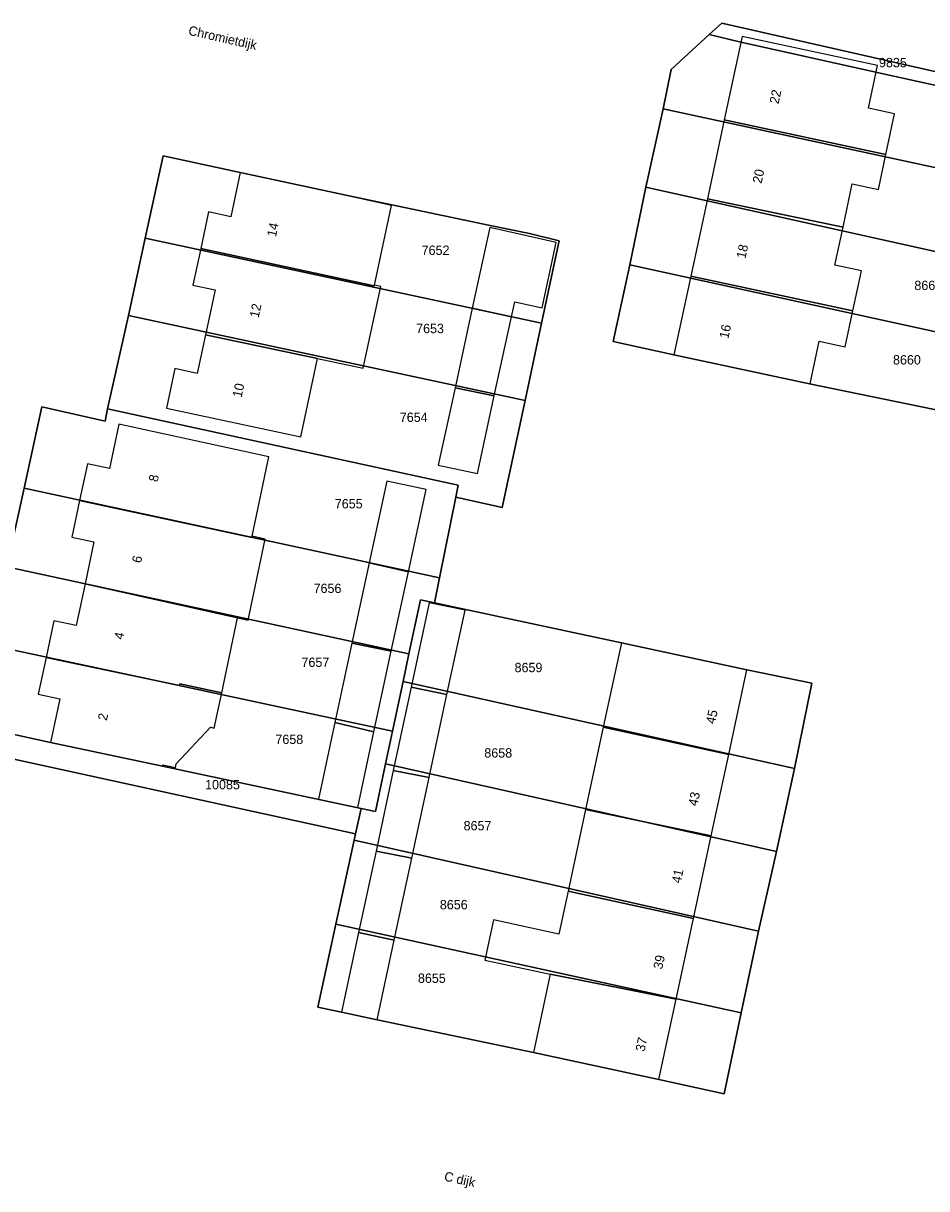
# Model space of a CAD drawing. Header units: metres. Extents: x 91564 to 92566, y 393362 to 394362.
# Tile 74 of 86: x 92384 to 92452, y 393821 to 393908. Entities that reach past the tile are written whole.
import ezdxf

# ---------------------------------------------------------------- set-up
doc = ezdxf.new("R2010")
doc.units = ezdxf.units.M
for name, color, linetype in [('ADRES', 1, 'CONTINUOUS'), ('PAND', 1, 'CONTINUOUS'), ('PERCEEL', 7, 'CONTINUOUS'), ('PERCEELNUMMER', 7, 'CONTINUOUS')]:
    doc.layers.add(name, color=color, linetype=linetype)

msp = doc.modelspace()

# ---------------------------------------------------------------- linework, layer by layer
at = {"layer": 'PAND'}
for points in [[(92448.304, 393905.016), (92438.164, 393907.187), (92436.83, 393900.956), (92448.925, 393898.364), (92449.577, 393901.409), (92447.621, 393901.828), (92448.304, 393905.016)], [(92448.925, 393898.364), (92436.83, 393900.956), (92435.568, 393895.064), (92445.719, 393892.946), (92446.409, 393896.166), (92448.364, 393895.747), (92448.925, 393898.364)], [(92411.935, 393894.546), (92409.007, 393895.199), (92400.633, 393897.018), (92399.927, 393893.722), (92398.264, 393894.078), (92397.678, 393891.34), (92410.652, 393888.559), (92410.663, 393888.611), (92411.935, 393894.546)], [(92445.719, 393892.946), (92435.568, 393895.064), (92434.328, 393889.278), (92446.461, 393886.672), (92447.103, 393889.667), (92445.108, 393890.094), (92445.719, 393892.946)], [(92419.294, 393892.905), (92417.988, 393886.885), (92420.917, 393886.232), (92421.163, 393887.365), (92423.212, 393886.907), (92424.271, 393891.795), (92419.294, 393892.905)], [(92411.152, 393888.506), (92410.663, 393888.611), (92410.652, 393888.559), (92397.678, 393891.34), (92397.091, 393888.601), (92398.754, 393888.244), (92398.035, 393884.887), (92406.417, 393883.125), (92409.839, 393882.39), (92411.152, 393888.506)], [(92446.461, 393886.672), (92434.328, 393889.278), (92433.069, 393883.398), (92443.248, 393881.217), (92443.93, 393884.404), (92445.886, 393883.986), (92446.461, 393886.672)], [(92420.917, 393886.232), (92417.988, 393886.885), (92416.697, 393880.929), (92419.634, 393880.314), (92420.917, 393886.232)], [(92406.417, 393883.125), (92398.035, 393884.887), (92397.417, 393882.002), (92395.754, 393882.358), (92395.122, 393879.404), (92405.155, 393877.25), (92406.417, 393883.125)], [(92419.634, 393880.314), (92416.697, 393880.929), (92415.443, 393875.148), (92418.375, 393874.512), (92419.634, 393880.314)], [(92402.773, 393875.762), (92391.564, 393878.196), (92390.861, 393874.892), (92389.201, 393875.246), (92388.615, 393872.496), (92401.498, 393869.726), (92401.519, 393869.824), (92402.773, 393875.762)], [(92411.601, 393873.947), (92410.286, 393867.836), (92413.207, 393867.15), (92414.534, 393873.317), (92411.601, 393873.947)], [(92402.496, 393869.609), (92401.519, 393869.824), (92401.498, 393869.726), (92388.615, 393872.496), (92388.029, 393869.746), (92389.69, 393869.392), (92389.025, 393866.269), (92397.313, 393864.423), (92401.218, 393863.553), (92402.496, 393869.609)], [(92413.207, 393867.15), (92410.286, 393867.836), (92408.992, 393861.821), (92411.934, 393861.229), (92413.207, 393867.15)], [(92397.313, 393864.423), (92389.025, 393866.269), (92388.36, 393863.146), (92386.699, 393863.499), (92386.115, 393860.756), (92396.093, 393858.647), (92396.122, 393858.784), (92399.253, 393858.118), (92400.438, 393863.727), (92397.313, 393864.423)], [(92417.444, 393864.287), (92414.773, 393864.851), (92413.419, 393858.533), (92416.095, 393857.994), (92417.444, 393864.287)], [(92411.934, 393861.229), (92408.992, 393861.821), (92407.716, 393855.887), (92410.637, 393855.202), (92411.934, 393861.229)], [(92438.528, 393859.834), (92429.142, 393861.849), (92427.785, 393855.53), (92437.168, 393853.502), (92438.528, 393859.834)], [(92399.253, 393858.118), (92396.122, 393858.784), (92396.093, 393858.647), (92386.115, 393860.756), (92385.531, 393858.012), (92387.145, 393857.668), (92386.45, 393854.402), (92394.812, 393852.622), (92394.833, 393852.72), (92395.782, 393852.518), (92395.844, 393852.811), (92398.398, 393855.539), (92398.691, 393855.477), (92399.253, 393858.118)], [(92416.095, 393857.994), (92413.419, 393858.533), (92412.083, 393852.298), (92414.762, 393851.772), (92416.095, 393857.994)], [(92410.637, 393855.202), (92407.716, 393855.887), (92406.484, 393850.162), (92409.417, 393849.531), (92410.637, 393855.202)], [(92437.168, 393853.502), (92427.785, 393855.53), (92426.463, 393849.376), (92435.862, 393847.42), (92437.168, 393853.502)], [(92414.762, 393851.772), (92412.083, 393852.298), (92410.793, 393846.279), (92413.47, 393845.74), (92414.762, 393851.772)], [(92435.862, 393847.42), (92426.463, 393849.376), (92425.152, 393843.273), (92434.532, 393841.228), (92435.862, 393847.42)], [(92413.47, 393845.74), (92410.793, 393846.279), (92409.485, 393840.175), (92412.154, 393839.603), (92413.47, 393845.74)], [(92434.532, 393841.228), (92425.152, 393843.273), (92424.464, 393840.066), (92419.578, 393841.131), (92418.929, 393838.107), (92423.818, 393837.058), (92433.24, 393835.211), (92434.532, 393841.228)], [(92412.154, 393839.603), (92409.485, 393840.175), (92408.21, 393834.224), (92410.879, 393833.652), (92412.154, 393839.603)], [(92433.24, 393835.211), (92423.818, 393837.058), (92422.561, 393831.208), (92431.946, 393829.188), (92433.24, 393835.211)]]:
    msp.add_lwpolyline(points, dxfattribs=at)
at = {"layer": 'PERCEEL'}
for points in [[(92428.529, 393884.387), (92429.769, 393890.126), (92430.975, 393895.93), (92432.253, 393901.793), (92432.865, 393904.72), (92435.71, 393907.336), (92436.655, 393908.184), (92462.039, 393902.448), (92461.863, 393901.516), (92461.463, 393899.403), (92460.648, 393895.643), (92459.341, 393889.611), (92458.108, 393883.922), (92456.914, 393878.417), (92454.95, 393878.815), (92452.43, 393879.325), (92443.216, 393881.226), (92433.065, 393883.395), (92428.529, 393884.387)], [(92435.71, 393907.336), (92437.978, 393906.789), (92448.27, 393904.495), (92461.863, 393901.516), (92462.039, 393902.448), (92436.655, 393908.184), (92435.71, 393907.336)], [(92432.865, 393904.72), (92432.253, 393901.793), (92460.648, 393895.643), (92461.463, 393899.403), (92461.863, 393901.516), (92448.27, 393904.495), (92437.978, 393906.789), (92435.71, 393907.336), (92432.865, 393904.72)], [(92432.253, 393901.793), (92430.975, 393895.93), (92459.341, 393889.611), (92460.648, 393895.643), (92432.253, 393901.793)], [(92383.181, 393867.526), (92384.47, 393873.413), (92385.795, 393879.5), (92390.532, 393878.42), (92390.703, 393879.339), (92392.27, 393886.336), (92393.525, 393892.104), (92394.864, 393898.27), (92400.63, 393897.015), (92409.01, 393895.22), (92419.325, 393893.06), (92422.27, 393892.475), (92424.489, 393891.904), (92423.169, 393885.749), (92421.933, 393879.983), (92420.215, 393871.97), (92416.752, 393872.742), (92415.537, 393866.716), (92415.16, 393864.849), (92429.142, 393861.846), (92438.527, 393859.83), (92443.388, 393858.83), (92442.09, 393852.44), (92440.745, 393846.241), (92439.399, 393840.283), (92438.102, 393834.181), (92436.814, 393828.117), (92431.94, 393829.18), (92422.559, 393831.203), (92410.875, 393833.65), (92408.21, 393834.22), (92406.428, 393834.601), (92407.784, 393840.809), (92409.154, 393847.082), (92409.26, 393847.57), (92380.256, 393853.904)], [(92394.864, 393898.27), (92393.525, 393892.104), (92423.169, 393885.749), (92424.489, 393891.904), (92422.27, 393892.475), (92419.325, 393893.06), (92409.01, 393895.22), (92400.63, 393897.015), (92394.864, 393898.27)], [(92430.975, 393895.93), (92429.769, 393890.126), (92458.108, 393883.922), (92459.341, 393889.611), (92430.975, 393895.93)], [(92393.525, 393892.104), (92392.27, 393886.336), (92421.933, 393879.983), (92423.169, 393885.749), (92393.525, 393892.104)], [(92429.769, 393890.126), (92428.529, 393884.387), (92433.065, 393883.395), (92443.216, 393881.226), (92452.43, 393879.325), (92454.95, 393878.815), (92456.914, 393878.417), (92458.108, 393883.922), (92429.769, 393890.126)], [(92416.752, 393872.742), (92420.215, 393871.97), (92421.933, 393879.983), (92392.27, 393886.336), (92390.703, 393879.339), (92416.935, 393873.648), (92416.752, 393872.742)], [(92390.703, 393879.339), (92390.532, 393878.42), (92385.795, 393879.5), (92384.47, 393873.413), (92415.537, 393866.716), (92416.752, 393872.742), (92416.935, 393873.648), (92390.703, 393879.339)], [(92384.47, 393873.413), (92383.181, 393867.526), (92413.25, 393861.024), (92414.111, 393865.075), (92415.16, 393864.849), (92415.537, 393866.716), (92384.47, 393873.413)], [(92383.181, 393867.526), (92381.938, 393861.67), (92412.017, 393855.232), (92412.808, 393858.947), (92413.25, 393861.024), (92383.181, 393867.526)], [(92415.16, 393864.849), (92414.111, 393865.075), (92413.25, 393861.024), (92412.808, 393858.947), (92442.09, 393852.44), (92443.388, 393858.83), (92438.527, 393859.83), (92429.142, 393861.846), (92415.16, 393864.849)], [(92381.938, 393861.67), (92380.632, 393855.657), (92386.45, 393854.4), (92394.81, 393852.62), (92409.672, 393849.456), (92410.74, 393849.228), (92411.498, 393852.788), (92412.017, 393855.232), (92381.938, 393861.67)], [(92442.09, 393852.44), (92412.808, 393858.947), (92412.017, 393855.232), (92411.498, 393852.788), (92440.745, 393846.241), (92442.09, 393852.44)], [(92409.26, 393847.57), (92409.672, 393849.456), (92394.81, 393852.62), (92386.45, 393854.4), (92380.632, 393855.657), (92380.256, 393853.904), (92409.26, 393847.57)], [(92409.26, 393847.57), (92409.154, 393847.082), (92439.399, 393840.283), (92440.745, 393846.241), (92411.498, 393852.788), (92410.74, 393849.228), (92409.672, 393849.456), (92409.26, 393847.57)], [(92438.102, 393834.181), (92439.399, 393840.283), (92409.154, 393847.082), (92407.784, 393840.809), (92438.102, 393834.181)], [(92407.784, 393840.809), (92406.428, 393834.601), (92408.21, 393834.22), (92410.875, 393833.65), (92422.559, 393831.203), (92431.94, 393829.18), (92436.814, 393828.117), (92438.102, 393834.181), (92407.784, 393840.809)]]:
    msp.add_lwpolyline(points, dxfattribs=at)

# ---------------------------------------------------------------- texts
at = {"layer": 'ADRES'}
for s, rotation, p in [('Chromietdijk', 347.303, (92396.71, 393907.333)), ('22', 77.899, (92440.891, 393902.113)), ('20', 77.899, (92439.619, 393896.168)), ('14', 77.899, (92403.301, 393892.168)), ('18', 77.899, (92438.414, 393890.544)), ('12', 77.899, (92402.006, 393886.121)), ('16', 77.899, (92437.132, 393884.556)), ('10', 77.899, (92400.729, 393880.155)), ('8', 78.002, (92394.452, 393873.846)), ('6', 78.002, (92393.211, 393867.778)), ('4', 78.002, (92391.868, 393862.054)), ('45', 77.899, (92436.132, 393855.74)), ('2', 78.002, (92390.654, 393855.993)), ('43', 77.899, (92434.811, 393849.598)), ('41', 77.899, (92433.572, 393843.822)), ('39', 77.899, (92432.191, 393837.392)), ('37', 77.899, (92430.868, 393831.236)), ('C dijk', 347.704, (92415.841, 393821.637))]:
    msp.add_text(s, height=0.7, rotation=rotation, dxfattribs=at).set_placement(p)
at = {"layer": 'PERCEELNUMMER'}
for s, p in [('9835', (92448.405, 393904.895)), ('7652', (92414.201, 393890.864)), ('8661', (92451.052, 393888.233)), ('7653', (92413.786, 393885.01)), ('8660', (92449.453, 393882.667)), ('7654', (92412.567, 393878.372)), ('7655', (92407.705, 393871.905)), ('7656', (92406.119, 393865.576)), ('7657', (92405.214, 393860.046)), ('8659', (92421.152, 393859.654)), ('7658', (92403.263, 393854.281)), ('8658', (92418.889, 393853.266)), ('10085', (92398.005, 393850.895)), ('8657', (92417.339, 393847.824)), ('8656', (92415.562, 393841.919)), ('8655', (92413.923, 393836.419))]:
    msp.add_text(s, height=0.7, dxfattribs=at).set_placement(p)

doc.saveas('drawing.dxf')
